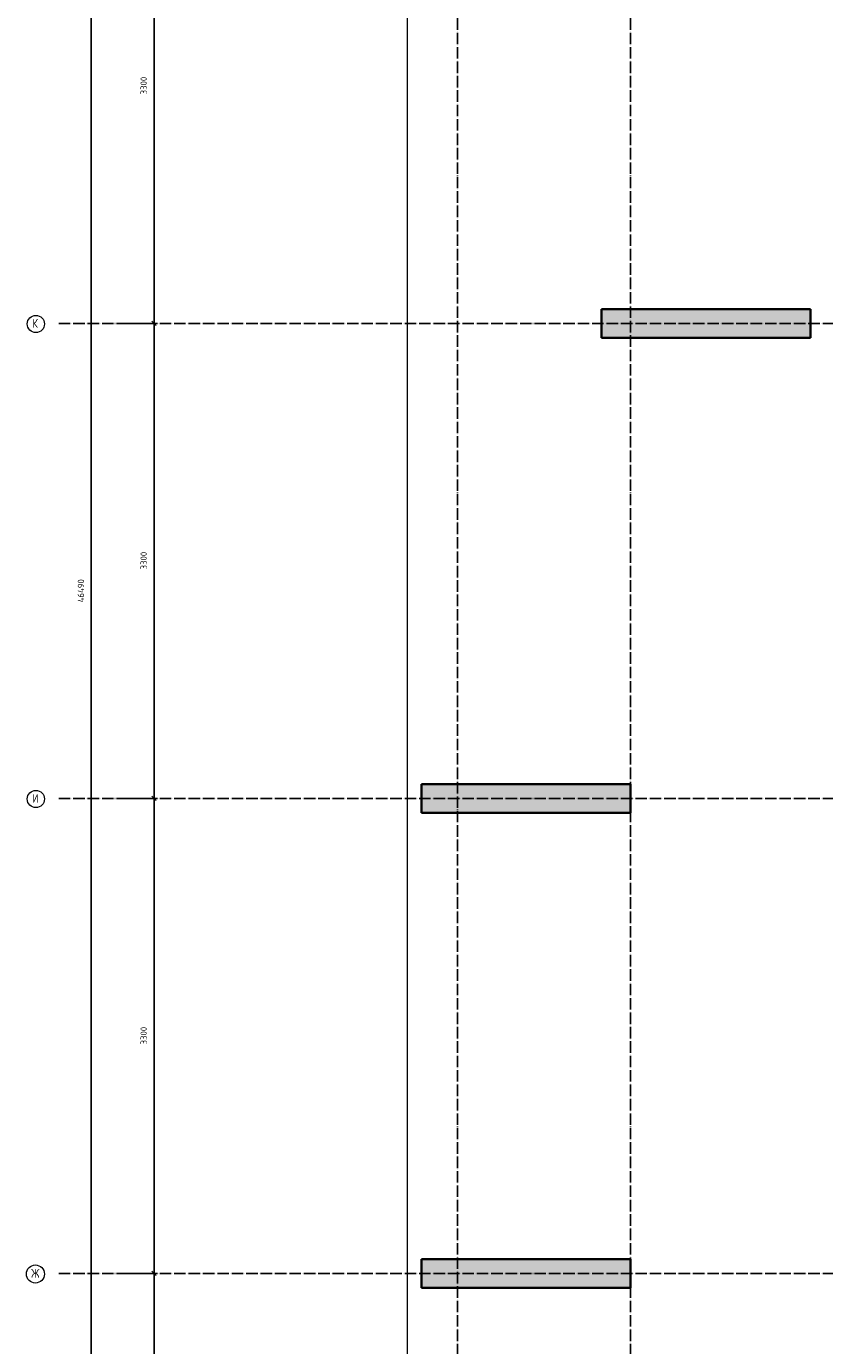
# Model space of a CAD drawing. Header units: millimetres. Extents: x -2995 to 60896, y -2809 to 57831.
# Tile 9 of 169: x -2995 to 2548, y 17999 to 27163. Entities that reach past the tile are written whole.
import ezdxf

# ---------------------------------------------------------------- set-up
doc = ezdxf.new("R2010")
doc.units = ezdxf.units.MM
doc.header["$PDMODE"] = 65
doc.linetypes.add('______11', pattern=[100, 80, -10, 0, -10])
doc.linetypes.add('______5', pattern=[220, 160, -20, 20, -20])
doc.layers.add('Standard', color=7, linetype='Continuous', lineweight=25)
doc.layers.add('Размерная линия_ общее', color=7, linetype='Continuous', lineweight=13)
doc.layers.add('Осевая линия_ общее', color=7, linetype='______5', lineweight=13, true_color=0xa0a0a0)
doc.styles.add('ISOCPEUR', font='ISOCPEUR')
doc.dimstyles.new('DIMSTYLE_5', dxfattribs={"dimtxt": 44, "dimasz": 50, "dimexe": 0, "dimexo": 0, "dimgap": 22, "dimtad": 2, "dimdec": 0, "dimrnd": 5, "dimzin": 12, "dimdsep": 46, "dimtxsty": 'ISOCPEUR', "dimblk1": 'ALL_ML_STRICH', "dimblk2": 'ALL_ML_STRICH', "dimsah": 1, "dimcen": 0, "dimclrd": 7, "dimclre": 256, "dimclrt": 7, "dimadec": 0, "dimazin": 0, "dimtfac": 1, "dimtdec": 0, "dimtix": 1, "dimtmove": 2, "dimatfit": 3, "dimfxl": 0, "dimtzin": 0, "dimlwd": 0, "dimlwe": -3, "dimarcsym": 0})

# ---------------------------------------------------------------- blocks, each defined once
blk = doc.blocks.new('ALL_ML_STRICH')
at = {"color": 0, "linetype": 'ByBlock', "lineweight": -2}
for p, q in [((-1, 0), (0.5, 0)), ((-0.3, -0.3), (0.3, 0.3)), ((0, -0.5), (0, 0.5))]:
    blk.add_line(p, q, dxfattribs=at)
blk = doc.blocks.new('*D26')
at = {"layer": 'DEFPOINTS', "color": 7, "linetype": 'Continuous', "lineweight": 13, "transparency": 33554687}
for p in [(-2417.8, 46490), (-2783, 0), (-2544.2, 0)]:
    blk.add_point(p, dxfattribs=at)
at = {"layer": 'Размерная линия_ общее', "color": 253, "linetype": 'Continuous', "lineweight": -2, "true_color": 0xa0a0a0, "transparency": 33554687}
for p, q in [((-2437.8, 46490), (-2544.2, 46490)), ((-2763, 0), (-2544.2, 0))]:
    blk.add_line(p, q, dxfattribs=at)
at = {"layer": 'Размерная линия_ общее', "color": 7, "linetype": 'Continuous', "lineweight": -2, "transparency": 33554687}
blk.add_line((-2544.2, 0), (-2544.2, 46490), dxfattribs=at)
at = {"layer": 'Размерная линия_ общее', "color": 7, "linetype": 'Continuous', "lineweight": 13, "transparency": 33554687, "xscale": 50, "yscale": 50, "zscale": 50}
for p, rotation in [((-2544.2, 46490), 90), ((-2544.2, 0), 270)]:
    blk.add_blockref('ALL_ML_STRICH', p, dxfattribs=dict(at, rotation=rotation))
at = {"layer": 'Размерная линия_ общее', "color": 7, "linetype": 'Continuous', "lineweight": 13, "transparency": 33554687, "insert": (-2616.2, 23242.8), "char_height": 44, "width": 220, "attachment_point": 5, "rotation": 90, "style": 'ISOCPEUR'}
blk.add_mtext('\\A1;{46490}', dxfattribs=at)
blk = doc.blocks.new('*D32')
at = {"layer": 'DEFPOINTS', "color": 7, "linetype": 'Continuous', "lineweight": 13, "transparency": 33554687}
for p in [(-2423.8, 18500), (-2423.8, 15200), (-2108.6, 15200)]:
    blk.add_point(p, dxfattribs=at)
at = {"layer": 'Размерная линия_ общее', "color": 253, "linetype": 'Continuous', "lineweight": -2, "true_color": 0xa0a0a0, "transparency": 33554687}
for p, q in [((-2323.8, 18500), (-2108.6, 18500)), ((-2323.8, 15200), (-2108.6, 15200))]:
    blk.add_line(p, q, dxfattribs=at)
at = {"layer": 'Размерная линия_ общее', "color": 7, "linetype": 'Continuous', "lineweight": -2, "transparency": 33554687}
blk.add_line((-2108.6, 15200), (-2108.6, 18500), dxfattribs=at)
at = {"layer": 'Размерная линия_ общее', "color": 7, "linetype": 'Continuous', "lineweight": 13, "transparency": 33554687, "xscale": 50, "yscale": 50, "zscale": 50}
for p, rotation in [((-2108.6, 18500), 90), ((-2108.6, 15200), 270)]:
    blk.add_blockref('ALL_ML_STRICH', p, dxfattribs=dict(at, rotation=rotation))
at = {"layer": 'Размерная линия_ общее', "color": 7, "linetype": 'Continuous', "lineweight": 13, "transparency": 33554687, "insert": (-2180.6, 16852.2), "char_height": 44, "width": 176, "attachment_point": 5, "rotation": 90, "style": 'ISOCPEUR'}
blk.add_mtext('\\A1;{3300}', dxfattribs=at)
blk = doc.blocks.new('*D33')
at = {"layer": 'DEFPOINTS', "color": 7, "linetype": 'Continuous', "lineweight": 13, "transparency": 33554687}
for p in [(-2423.8, 21800), (-2423.8, 18500), (-2108.6, 18500)]:
    blk.add_point(p, dxfattribs=at)
at = {"layer": 'Размерная линия_ общее', "color": 253, "linetype": 'Continuous', "lineweight": -2, "true_color": 0xa0a0a0, "transparency": 33554687}
for p, q in [((-2323.8, 21800), (-2108.6, 21800)), ((-2323.8, 18500), (-2108.6, 18500))]:
    blk.add_line(p, q, dxfattribs=at)
at = {"layer": 'Размерная линия_ общее', "color": 7, "linetype": 'Continuous', "lineweight": -2, "transparency": 33554687}
blk.add_line((-2108.6, 18500), (-2108.6, 21800), dxfattribs=at)
at = {"layer": 'Размерная линия_ общее', "color": 7, "linetype": 'Continuous', "lineweight": 13, "transparency": 33554687, "xscale": 50, "yscale": 50, "zscale": 50}
for p, rotation in [((-2108.6, 21800), 90), ((-2108.6, 18500), 270)]:
    blk.add_blockref('ALL_ML_STRICH', p, dxfattribs=dict(at, rotation=rotation))
at = {"layer": 'Размерная линия_ общее', "color": 7, "linetype": 'Continuous', "lineweight": 13, "transparency": 33554687, "insert": (-2180.6, 20152.2), "char_height": 44, "width": 176, "attachment_point": 5, "rotation": 90, "style": 'ISOCPEUR'}
blk.add_mtext('\\A1;{3300}', dxfattribs=at)
blk = doc.blocks.new('*D34')
at = {"layer": 'DEFPOINTS', "color": 7, "linetype": 'Continuous', "lineweight": 13, "transparency": 33554687}
for p in [(-2423.8, 25100), (-2423.8, 21800), (-2108.6, 21800)]:
    blk.add_point(p, dxfattribs=at)
at = {"layer": 'Размерная линия_ общее', "color": 253, "linetype": 'Continuous', "lineweight": -2, "true_color": 0xa0a0a0, "transparency": 33554687}
for p, q in [((-2323.8, 25100), (-2108.6, 25100)), ((-2323.8, 21800), (-2108.6, 21800))]:
    blk.add_line(p, q, dxfattribs=at)
at = {"layer": 'Размерная линия_ общее', "color": 7, "linetype": 'Continuous', "lineweight": -2, "transparency": 33554687}
blk.add_line((-2108.6, 21800), (-2108.6, 25100), dxfattribs=at)
at = {"layer": 'Размерная линия_ общее', "color": 7, "linetype": 'Continuous', "lineweight": 13, "transparency": 33554687, "xscale": 50, "yscale": 50, "zscale": 50}
for p, rotation in [((-2108.6, 25100), 90), ((-2108.6, 21800), 270)]:
    blk.add_blockref('ALL_ML_STRICH', p, dxfattribs=dict(at, rotation=rotation))
at = {"layer": 'Размерная линия_ общее', "color": 7, "linetype": 'Continuous', "lineweight": 13, "transparency": 33554687, "insert": (-2180.6, 23452.2), "char_height": 44, "width": 176, "attachment_point": 5, "rotation": 90, "style": 'ISOCPEUR'}
blk.add_mtext('\\A1;{3300}', dxfattribs=at)
blk = doc.blocks.new('*D35')
at = {"layer": 'DEFPOINTS', "color": 7, "linetype": 'Continuous', "lineweight": 13, "transparency": 33554687}
for p in [(-2423.8, 28400), (-2423.8, 25100), (-2108.6, 25100)]:
    blk.add_point(p, dxfattribs=at)
at = {"layer": 'Размерная линия_ общее', "color": 253, "linetype": 'Continuous', "lineweight": -2, "true_color": 0xa0a0a0, "transparency": 33554687}
for p, q in [((-2323.8, 28400), (-2108.6, 28400)), ((-2323.8, 25100), (-2108.6, 25100))]:
    blk.add_line(p, q, dxfattribs=at)
at = {"layer": 'Размерная линия_ общее', "color": 7, "linetype": 'Continuous', "lineweight": -2, "transparency": 33554687}
blk.add_line((-2108.6, 25100), (-2108.6, 28400), dxfattribs=at)
at = {"layer": 'Размерная линия_ общее', "color": 7, "linetype": 'Continuous', "lineweight": 13, "transparency": 33554687, "xscale": 50, "yscale": 50, "zscale": 50}
for p, rotation in [((-2108.6, 28400), 90), ((-2108.6, 25100), 270)]:
    blk.add_blockref('ALL_ML_STRICH', p, dxfattribs=dict(at, rotation=rotation))
at = {"layer": 'Размерная линия_ общее', "color": 7, "linetype": 'Continuous', "lineweight": 13, "transparency": 33554687, "insert": (-2180.6, 26752.2), "char_height": 44, "width": 176, "attachment_point": 5, "rotation": 90, "style": 'ISOCPEUR'}
blk.add_mtext('\\A1;{3300}', dxfattribs=at)
blk = doc.blocks.new('СЛОЖНЫЙ_ОБЪЕКТ_0')
at = {"layer": 'Осевая линия_ общее', "color": 253, "linetype": '______11', "lineweight": -3, "true_color": 0xa0a0a0, "transparency": 33554687}
for p, q in [((0, -2590), (0, 47490)), ((1200, -2590), (1200, 47490)), ((-2770, 25100), (14470, 25100)), ((-2770, 21800), (14410, 21800)), ((-2770, 18500), (20260, 18500))]:
    blk.add_line(p, q, dxfattribs=at)
at = {"layer": 'Осевая линия_ общее', "color": 7, "linetype": 'Continuous', "lineweight": 13, "transparency": 33554687}
for centre, radius in [((-2929.2, 25096.1), 59.8), ((-2929.2, 21796.1), 59.8), ((-2932.3, 18496.1), 62.7)]:
    blk.add_circle(centre, radius, dxfattribs=at)
at = {"layer": 'Осевая линия_ общее', "color": 7, "linetype": 'Continuous', "lineweight": 13, "transparency": 33554687, "char_height": 60, "attachment_point": 7, "style": 'ISOCPEUR'}
for s, insert, width in [('\\W0.80;К', (-2953.2, 25070), 71.966), ('\\W0.80;И', (-2953.2, 21770), 71.966), ('\\W0.83;Ж', (-2962.3, 18470), 85)]:
    blk.add_mtext(s, dxfattribs=dict(at, insert=insert, width=width))

msp = doc.modelspace()

# ---------------------------------------------------------------- hatches: boundary and pattern name
at = {"linetype": 'Continuous', "lineweight": 25, "transparency": 33554687}
for points in [[(1000, 25200), (1000, 25000), (2450, 25000), (2450, 25200)], [(-250, 21900), (-250, 21700), (1200, 21700), (1200, 21900)], [(-250, 18600), (-250, 18400), (1200, 18400), (1200, 18600)]]:
    msp.add_hatch(color=7, dxfattribs=at).paths.add_polyline_path(points)

# ---------------------------------------------------------------- linework, layer by layer
at = {"color": 7, "linetype": 'Continuous', "lineweight": 35, "transparency": 33554687}
for p, q in [((1000, 25000), (1000, 25200)), ((1000, 25200), (2450, 25200)), ((2450, 25200), (2450, 25000)), ((2450, 25000), (1000, 25000)), ((-250, 21700), (-250, 21900)), ((-250, 21900), (1200, 21900)), ((1200, 21900), (1200, 21700)), ((1200, 21700), (-250, 21700)), ((-250, 18400), (-250, 18600)), ((-250, 18600), (1200, 18600)), ((1200, 18600), (1200, 18400)), ((1200, 18400), (-250, 18400))]:
    msp.add_line(p, q, dxfattribs=at)
at = {"layer": 'Standard', "color": 7, "linetype": 'Continuous', "lineweight": 13, "transparency": 33554687}
msp.add_lwpolyline([(-350, -350.2), (25250, -350.2), (25250, 46690), (-350, 46690), (-350, -350.2)], dxfattribs=at)

# ---------------------------------------------------------------- block references
at = {"layer": 'Осевая линия_ общее', "color": 253, "linetype": '______11', "lineweight": -3, "true_color": 0xa0a0a0, "transparency": 33554687}
msp.add_blockref('СЛОЖНЫЙ_ОБЪЕКТ_0', (0, 0), dxfattribs=at)

# ---------------------------------------------------------------- dimensions: what is measured, and where the dimension line sits
at = {"layer": 'Размерная линия_ общее', "color": 7, "linetype": 'Continuous', "lineweight": 13, "transparency": 33554687}
for base, p1, p2, picture, middle in [((-2544.2, 46490), (-2763, 0), (-2437.8, 46490), '*D26', (-2616.2, 23242.8)), ((-2108.6, 28400), (-2323.8, 25100), (-2323.8, 28400), '*D35', (-2180.6, 26752.2)), ((-2108.6, 25100), (-2323.8, 21800), (-2323.8, 25100), '*D34', (-2180.6, 23452.2)), ((-2108.6, 21800), (-2323.8, 18500), (-2323.8, 21800), '*D33', (-2180.6, 20152.2)), ((-2108.6, 18500), (-2323.8, 15200), (-2323.8, 18500), '*D32', (-2180.6, 16852.2))]:
    dim = msp.add_linear_dim(base=base, p1=p1, p2=p2, angle=90, dimstyle='DIMSTYLE_5', override={"dimpost": '<>', "dimclrd": 7, "dimclre": 253, "dimclrt": 7, "dimlwd": 0, "dimlwe": 65533}, dxfattribs=at)
    dim.commit()
    dim.dimension.update_dxf_attribs({"geometry": picture, "text_midpoint": middle, "dimtype": 160})

doc.saveas('drawing.dxf')
